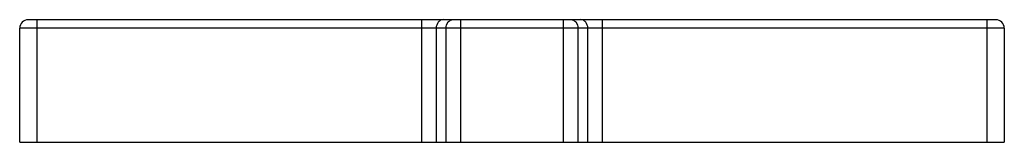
# Model space of a CAD drawing. Header units: millimetres. Extents: x 79 to 651, y 465 to 536.
import ezdxf

# ---------------------------------------------------------------- set-up
doc = ezdxf.new("R2010")
doc.units = ezdxf.units.MM
doc.header["$LTSCALE"] = 65.629203
doc.layers.get('0').update_dxf_attribs({"linetype": 'CONTINUOUS'})

msp = doc.modelspace()

# ---------------------------------------------------------------- linework, layer by layer
at = {"color": 7, "linetype": 'Continuous'}
for p, q in [((84.29, 535.98), (646.09, 535.98)), ((89.29, 535.98), (89.29, 464.68)), ((312.74, 464.68), (312.74, 535.98)), ((335.26, 535.98), (335.26, 464.68)), ((395.11, 464.68), (395.11, 535.98)), ((417.63, 535.98), (417.63, 464.68)), ((641.09, 464.68), (641.09, 535.98)), ((79.29, 464.68), (79.29, 530.97)), ((651.09, 530.97), (79.29, 530.97)), ((321.14, 530.97), (321.14, 464.68)), ((326.86, 464.68), (326.86, 530.97)), ((403.51, 530.97), (403.51, 464.68)), ((409.23, 464.68), (409.23, 530.97)), ((651.09, 530.97), (651.09, 464.68)), ((79.29, 464.68), (651.09, 464.68))]:
    msp.add_line(p, q, dxfattribs=at)
for centre, start, end in [((84.29, 530.97), 90, 180), ((646.09, 530.97), 0, 90)]:
    msp.add_arc(centre, 5, start, end, dxfattribs=at)
for points, knots in [([(325.34, 535.98), (324.79, 535.98), (323.64, 535.69), (321.76, 534.15), (321.14, 532.22), (321.14, 530.97)], [0, 0, 0, 0, 0.231473, 0.475424, 1, 1, 1, 1]), ([(326.86, 530.97), (326.86, 532.22), (327.48, 534.15), (329.36, 535.69), (330.51, 535.98), (331.06, 535.98)], [0, 0, 0, 0, 0.524499, 0.768464, 1, 1, 1, 1]), ([(399.31, 535.98), (399.86, 535.98), (401.01, 535.69), (402.89, 534.15), (403.51, 532.22), (403.51, 530.97)], [0, 0, 0, 0, 0.231456, 0.475347, 1, 1, 1, 1]), ([(409.23, 530.97), (409.23, 532.22), (408.61, 534.15), (406.73, 535.69), (405.58, 535.98), (405.03, 535.98)], [0, 0, 0, 0, 0.524576, 0.768527, 1, 1, 1, 1])]:
    msp.add_open_spline(points, degree=3, knots=knots, dxfattribs=at)

doc.saveas('drawing.dxf')
